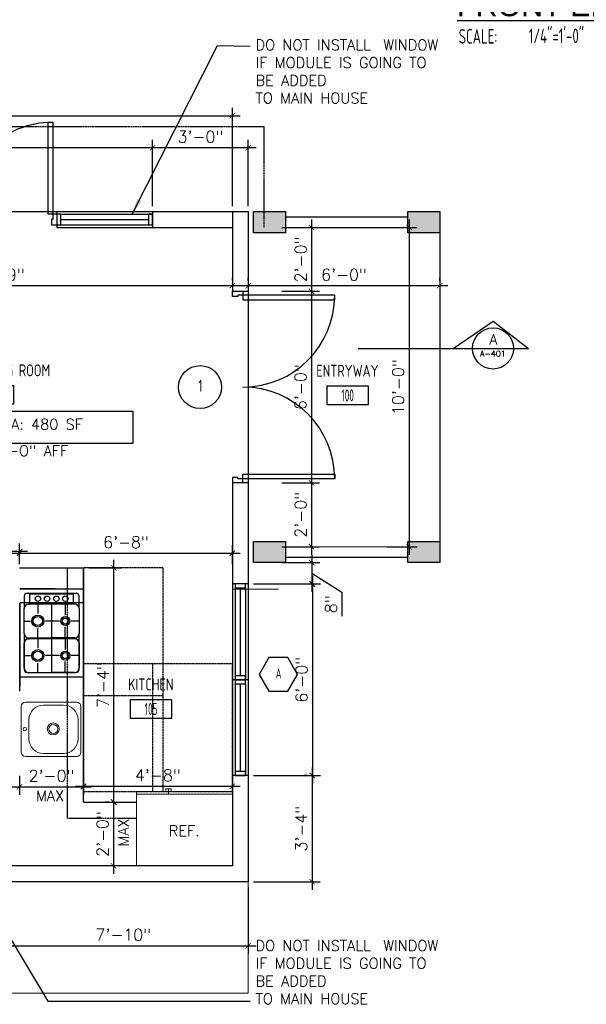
# Model space of a CAD drawing. Header units: inches. Extents: x -3803 to 34213, y -3756 to 4522.
# Tile 18 of 64: x 31557 to 31770, y 2316 to 2686. Entities that reach past the tile are written whole.
import ezdxf
from ezdxf.enums import TextEntityAlignment as Align

# ---------------------------------------------------------------- set-up
doc = ezdxf.new("R2010")
doc.units = ezdxf.units.IN
doc.header["$LTSCALE"] = 0.011
doc.header["$MEASUREMENT"] = 0
doc.header["$PDMODE"] = 1
doc.linetypes.add('DASHED', pattern=[0.75, 0.5, -0.25])
doc.linetypes.add('DASHED2', pattern=[0.375, 0.25, -0.125])
doc.layers.get('0').update_dxf_attribs({"linetype": 'CONTINUOUS'})
doc.layers.get('Defpoints').update_dxf_attribs({"linetype": 'CONTINUOUS'})
for name, color, linetype in [('a-door', 2, 'CONTINUOUS'), ('FHA', 8, 'DASHED2'), ('G-SYMB', 1, 'CONTINUOUS'), ('Hatch-ExisWalls', 123, 'CONTINUOUS'), ('roof', 8, 'DASHED'), ('TEXT', 2, 'CONTINUOUS'), ('Walls', 5, 'CONTINUOUS')]:
    doc.layers.add(name, color=color, linetype=linetype)
doc.layers.add('DIM', color=4, linetype='CONTINUOUS', lineweight=13)
doc.layers.add('I-FURN', color=2, linetype='CONTINUOUS', lineweight=9)
doc.styles.add('LAR', font='arial.ttf', dxfattribs={"height": 0.25})
doc.styles.add('MED', font='archstyl.shx', dxfattribs={"width": 0.8, "height": 0.125})
doc.styles.add('ROMANS', font='romans.shx')
doc.styles.add('SMA', font='archstyl.shx', dxfattribs={"width": 0.8, "height": 0.0625})
doc.dimstyles.new('ANGEL', dxfattribs={"dimtxt": 4.375, "dimasz": 2, "dimexe": 3, "dimexo": 2, "dimgap": 1.5, "dimtad": 1, "dimdec": 0, "dimzin": 3, "dimdsep": 46, "dimlunit": 4, "dimtxsty": 'ROMANS', "dimblk": 'ARCHTICK', "dimcen": 0, "dimdle": 3, "dimclrd": 4, "dimclre": 4, "dimclrt": 2, "dimadec": 0, "dimazin": 0, "dimtfac": 1, "dimtdec": 0, "dimtmove": 1, "dimatfit": 3, "dimfxl": 1, "dimfrac": 2, "dimtolj": 1, "dimtzin": 0, "dimarcsym": 0})
doc.dimstyles.new('Copy of STANDARD', dxfattribs={"dimtxt": 8, "dimasz": 3, "dimexe": 3, "dimexo": 3, "dimgap": 3, "dimtad": 1, "dimrnd": 1, "dimzin": 3, "dimdsep": 46, "dimlunit": 4, "dimtxsty": 'Standard', "dimblk": 'ARCHTICK', "dimcen": 3, "dimdle": 3, "dimadec": 0, "dimazin": 0, "dimtfac": 1, "dimtix": 1, "dimtofl": 0, "dimtmove": 1, "dimatfit": 3, "dimfxl": 3, "dimtolj": 1, "dimtzin": 0, "dimlwd": -1, "dimlwe": -1, "dimarcsym": 0})

# ---------------------------------------------------------------- blocks, each defined once
blk = doc.blocks.new('AINC-TITLE')
at = {"layer": 'G-SYMB', "color": 4, "linetype": 'Continuous', "style": 'MED', "width": 0.75}
blk.add_text('SCALE:', height=0.125, dxfattribs=at).set_placement((-0.8802, -0.3073))
at = {"layer": 'G-SYMB', "color": 1, "linetype": 'Continuous', "style": 'LAR'}
blk.add_attdef('%%UDRAWING-TITLE', (-0.8951, -0.0717), '', height=0.1875, dxfattribs=at)
at = {"layer": 'G-SYMB', "color": 4, "linetype": 'Continuous', "style": 'MED', "width": 0.75}
blk.add_attdef('SCALE', (-0.2765, -0.3036), '', height=0.125, dxfattribs=at)
blk = doc.blocks.new('Refrigerator-2 door - 36 in top')
for p, q in [((0, -26.999999), (36, -26.999999)), ((11, -27.999999), (11, -28.999999)), ((11, -28.999999), (13, -28.999999)), ((12, -26.999999), (12, -28.999999)), ((13, -28.999999), (13, -27.999999))]:
    blk.add_line(p, q)
blk.add_lwpolyline([(0, -27.999999), (0, 0), (36, 0), (36, -27.999999)], close=True)
blk = doc.blocks.new('AINC-ROOMID')
at = {"layer": 'G-SYMB'}
blk.add_lwpolyline([(-0.247, -0.352), (0.253, -0.352), (0.253, -0.161), (-0.247, -0.161)], close=True, dxfattribs=at)
at = {"layer": 'G-SYMB', "color": 4, "linetype": 'Continuous', "style": 'MED', "oblique": -180, "text_generation_flag": 6}
for tag, p in [('%%UROOM-ID', (0, 0.209)), ('%%USPAN', (0, 0))]:
    blk.add_attdef(tag, text='', height=0.125, rotation=180, dxfattribs=at).set_placement(p, align=Align.MIDDLE)
at = {"layer": 'G-SYMB', "color": 4, "linetype": 'Continuous', "style": 'MED', "text_generation_flag": 6, "width": 0.75}
blk.add_attdef('R-NUM', text='', height=0.125, rotation=180, dxfattribs=at).set_placement((0.003, -0.256), align=Align.MIDDLE)
blk = doc.blocks.new('AINC-DOORID')
at = {"layer": 'G-SYMB'}
blk.add_circle((0, 0), 0.1673, dxfattribs=at)
at = {"layer": 'G-SYMB', "color": 4, "linetype": 'Continuous', "style": 'SMA', "width": 0.75}
blk.add_attdef('DNUM', text='', height=0.0938, dxfattribs=at).set_placement((0.0025, 0.0102), align=Align.MIDDLE)
blk = doc.blocks.new('_ArchTick')
at = {"color": 0, "linetype": 'ByBlock', "const_width": 0.15}
blk.add_lwpolyline([(-0.5, -0.5), (0.5, 0.5)], dxfattribs=at)
blk = doc.blocks.new('*D389')
at = {"color": 4, "lineweight": -2, "ltscale": 10, "transparency": 16777216}
for p, q in [((-80, -206.18), (-80, -213.24)), ((-56, -206.18), (-56, -213.24)), ((-83, -210.24), (-53, -210.24))]:
    blk.add_line(p, q, dxfattribs=at)
at = {"layer": 'Defpoints', "color": 0, "ltscale": 10, "transparency": 16777216}
for p in [(-80, -204.18), (-56, -204.18), (-56, -210.24)]:
    blk.add_point(p, dxfattribs=at)
at = {"color": 4, "lineweight": -2, "ltscale": 10, "transparency": 16777216, "xscale": 2, "yscale": 2, "zscale": 2, "rotation": 180}
blk.add_blockref('_ArchTick', (-80, -210.24), dxfattribs=at)
at = {"color": 4, "lineweight": -2, "ltscale": 10, "transparency": 16777216, "xscale": 2, "yscale": 2, "zscale": 2}
blk.add_blockref('_ArchTick', (-56, -210.24), dxfattribs=at)
at = {"color": 2, "ltscale": 10, "transparency": 16777216, "insert": (-68, -206.14), "char_height": 4.375, "attachment_point": 5, "style": 'ROMANS'}
blk.add_mtext('\\A1;2\'-0"', dxfattribs=at)
blk = doc.blocks.new('*D390')
at = {"color": 4, "lineweight": -2, "ltscale": 10, "transparency": 16777216}
for p, q in [((-59, -210.07), (3, -210.07)), ((-56, -207.52), (-56, -213.07)), ((0, -207.52), (0, -213.07))]:
    blk.add_line(p, q, dxfattribs=at)
at = {"layer": 'Defpoints', "color": 0, "ltscale": 10, "transparency": 16777216}
for p in [(-56, -205.52), (0, -205.52), (0, -210.07)]:
    blk.add_point(p, dxfattribs=at)
at = {"color": 4, "lineweight": -2, "ltscale": 10, "transparency": 16777216, "xscale": 2, "yscale": 2, "zscale": 2, "rotation": 180}
blk.add_blockref('_ArchTick', (-56, -210.07), dxfattribs=at)
at = {"color": 4, "lineweight": -2, "ltscale": 10, "transparency": 16777216, "xscale": 2, "yscale": 2, "zscale": 2}
blk.add_blockref('_ArchTick', (0, -210.07), dxfattribs=at)
at = {"color": 2, "ltscale": 10, "transparency": 16777216, "insert": (-28, -205.97), "char_height": 4.375, "attachment_point": 5, "style": 'ROMANS'}
blk.add_mtext('\\A1;4\'-8"', dxfattribs=at)
blk = doc.blocks.new('*D391')
at = {"color": 4, "lineweight": -2, "ltscale": 10, "transparency": 16777216}
for p, q in [((-44.53, -219), (-44.53, -125)), ((-54, -128), (-41.53, -128)), ((-56, -216), (-41.53, -216))]:
    blk.add_line(p, q, dxfattribs=at)
at = {"layer": 'Defpoints', "color": 0, "ltscale": 10, "transparency": 16777216}
for p in [(-56, -128), (-44.53, -128), (-58, -216)]:
    blk.add_point(p, dxfattribs=at)
at = {"color": 4, "lineweight": -2, "ltscale": 10, "transparency": 16777216, "xscale": 2, "yscale": 2, "zscale": 2}
for p, rotation in [((-44.53, -128), 90), ((-44.53, -216), 270)]:
    blk.add_blockref('_ArchTick', p, dxfattribs=dict(at, rotation=rotation))
at = {"color": 2, "ltscale": 10, "transparency": 16777216, "insert": (-48.63, -172), "char_height": 4.375, "attachment_point": 5, "rotation": 90, "style": 'ROMANS'}
blk.add_mtext('\\A1;7\'-4"', dxfattribs=at)
blk = doc.blocks.new('*D392')
at = {"color": 4, "lineweight": -2, "ltscale": 10, "transparency": 16777216}
for p, q in [((-44.7, -213), (-44.7, -243)), ((-46.53, -216), (-47.7, -216)), ((-46.53, -240), (-47.7, -240))]:
    blk.add_line(p, q, dxfattribs=at)
at = {"layer": 'Defpoints', "color": 0, "ltscale": 10, "transparency": 16777216}
for p in [(-44.53, -216), (-44.7, -240), (-44.53, -240)]:
    blk.add_point(p, dxfattribs=at)
at = {"color": 4, "lineweight": -2, "ltscale": 10, "transparency": 16777216, "xscale": 2, "yscale": 2, "zscale": 2}
for p, rotation in [((-44.7, -216), 90), ((-44.7, -240), 270)]:
    blk.add_blockref('_ArchTick', p, dxfattribs=dict(at, rotation=rotation))
at = {"color": 2, "ltscale": 10, "transparency": 16777216, "insert": (-48.81, -228), "char_height": 4.375, "attachment_point": 5, "rotation": 90, "style": 'ROMANS'}
blk.add_mtext('\\A1;2\'-0"', dxfattribs=at)
blk = doc.blocks.new('*D399')
at = {"color": 4, "lineweight": -2, "ltscale": 10, "transparency": 16777216}
for p, q in [((3, -21.88), (-180, -21.88)), ((-177, -19.88), (-177, -18.88)), ((0, -19.88), (0, -18.88))]:
    blk.add_line(p, q, dxfattribs=at)
at = {"layer": 'Defpoints', "color": 0, "ltscale": 10, "transparency": 16777216}
for p in [(-177, -21.88), (-177, -21.88), (0, -21.88)]:
    blk.add_point(p, dxfattribs=at)
at = {"color": 4, "lineweight": -2, "ltscale": 10, "transparency": 16777216, "xscale": 2, "yscale": 2, "zscale": 2, "rotation": 180}
blk.add_blockref('_ArchTick', (-177, -21.88), dxfattribs=at)
at = {"color": 4, "lineweight": -2, "ltscale": 10, "transparency": 16777216, "xscale": 2, "yscale": 2, "zscale": 2}
blk.add_blockref('_ArchTick', (0, -21.88), dxfattribs=at)
at = {"color": 2, "ltscale": 10, "transparency": 16777216, "insert": (-88.5, -17.78), "char_height": 4.375, "attachment_point": 5, "style": 'ROMANS'}
blk.add_mtext('\\A1;14\'-9"', dxfattribs=at)
blk = doc.blocks.new('*D403')
at = {"layer": 'Defpoints', "color": 0, "ltscale": 10, "transparency": 16777216}
for p in [(0, -122.43), (-80, -128.54), (0, -128.54)]:
    blk.add_point(p, dxfattribs=at)
at = {"layer": 'DIM', "color": 4, "lineweight": -2, "ltscale": 10, "transparency": 16777216}
for p, q in [((-80, -126.54), (-80, -119.43)), ((0, -126.54), (0, -119.43)), ((-83, -122.43), (3, -122.43))]:
    blk.add_line(p, q, dxfattribs=at)
at = {"layer": 'DIM', "color": 4, "lineweight": -2, "ltscale": 10, "transparency": 16777216, "xscale": 2, "yscale": 2, "zscale": 2, "rotation": 180}
blk.add_blockref('_ArchTick', (-80, -122.43), dxfattribs=at)
at = {"layer": 'DIM', "color": 4, "lineweight": -2, "ltscale": 10, "transparency": 16777216, "xscale": 2, "yscale": 2, "zscale": 2}
blk.add_blockref('_ArchTick', (0, -122.43), dxfattribs=at)
at = {"layer": 'DIM', "color": 2, "ltscale": 10, "transparency": 16777216, "insert": (-40, -118.32), "char_height": 4.375, "attachment_point": 5, "style": 'ROMANS'}
blk.add_mtext('\\A1;6\'-8"', dxfattribs=at)
blk = doc.blocks.new('*D474')
at = {"layer": 'Defpoints', "color": 0, "ltscale": 10, "transparency": 16777216}
for p in [(-151.93, -121.81), (-151.93, -128), (-80, -128.54)]:
    blk.add_point(p, dxfattribs=at)
at = {"layer": 'DIM', "color": 4, "lineweight": -2, "ltscale": 10, "transparency": 16777216}
for p, q in [((-77, -121.81), (-154.93, -121.81)), ((-151.93, -126), (-151.93, -118.81)), ((-80, -126.54), (-80, -118.81))]:
    blk.add_line(p, q, dxfattribs=at)
at = {"layer": 'DIM', "color": 4, "lineweight": -2, "ltscale": 10, "transparency": 16777216, "xscale": 2, "yscale": 2, "zscale": 2, "rotation": 180}
blk.add_blockref('_ArchTick', (-151.93, -121.81), dxfattribs=at)
at = {"layer": 'DIM', "color": 4, "lineweight": -2, "ltscale": 10, "transparency": 16777216, "xscale": 2, "yscale": 2, "zscale": 2}
blk.add_blockref('_ArchTick', (-80, -121.81), dxfattribs=at)
at = {"layer": 'DIM', "color": 2, "ltscale": 10, "transparency": 16777216, "insert": (-115.97, -117.7), "char_height": 4.375, "attachment_point": 5, "style": 'ROMANS'}
blk.add_mtext('\\A1;6\'-0"', dxfattribs=at)
blk = doc.blocks.new('*U7')
for points in [[(0, 0), (1.5, 0), (1.5, 2), (2, 2), (2, 4), (0, 4)], [(72, 0), (70.5, 0), (70.5, 2), (70, 2), (70, 4), (72, 4)]]:
    blk.add_lwpolyline(points)
for points in [[(3.25, 0), (3.25, -34.5), (1.5, -34.5), (1.5, 0)], [(68.75, 0), (68.75, -34.5), (70.5, -34.5), (70.5, 0)]]:
    blk.add_lwpolyline(points, close=True)
for centre, start, end in [((1.5, 0), 270, 0), ((70.5, 0), 180, 270)]:
    blk.add_arc(centre, 34.5, start, end)
blk = doc.blocks.new('*D417')
at = {"layer": 'Defpoints', "color": 0, "transparency": 16777216}
for p in [(0, 42), (0, 6), (-288, 0)]:
    blk.add_point(p, dxfattribs=at)
at = {"layer": 'DIM', "color": 4, "lineweight": -2, "transparency": 16777216}
for p, q in [((-288, 2), (-288, 45)), ((0, 8), (0, 45)), ((-291, 42), (3, 42))]:
    blk.add_line(p, q, dxfattribs=at)
at = {"layer": 'DIM', "color": 4, "lineweight": -2, "transparency": 16777216, "xscale": 2, "yscale": 2, "zscale": 2, "rotation": 180}
blk.add_blockref('_ArchTick', (-288, 42), dxfattribs=at)
at = {"layer": 'DIM', "color": 4, "lineweight": -2, "transparency": 16777216, "xscale": 2, "yscale": 2, "zscale": 2}
blk.add_blockref('_ArchTick', (0, 42), dxfattribs=at)
at = {"layer": 'DIM', "color": 2, "transparency": 16777216, "insert": (-144, 46.1), "char_height": 4.375, "attachment_point": 5, "style": 'ROMANS'}
blk.add_mtext('\\A1;24\'-0"', dxfattribs=at)
blk = doc.blocks.new('*D419')
at = {"layer": 'Defpoints', "color": 0, "transparency": 16777216}
for p in [(56.23, 0), (56.23, -120), (66.47, -120)]:
    blk.add_point(p, dxfattribs=at)
at = {"layer": 'Walls', "color": 4, "lineweight": -2, "transparency": 16777216}
for p, q in [((66.47, 3), (66.47, -123)), ((58.23, 0), (69.47, 0)), ((58.23, -120), (69.47, -120))]:
    blk.add_line(p, q, dxfattribs=at)
at = {"layer": 'Walls', "color": 4, "lineweight": -2, "transparency": 16777216, "xscale": 2, "yscale": 2, "zscale": 2}
for p, rotation in [((66.47, 0), 90), ((66.47, -120), 270)]:
    blk.add_blockref('_ArchTick', p, dxfattribs=dict(at, rotation=rotation))
at = {"layer": 'Walls', "color": 2, "transparency": 16777216, "insert": (62.37, -60), "char_height": 4.375, "attachment_point": 5, "rotation": 90, "style": 'ROMANS'}
blk.add_mtext('\\A1;10\'-0"', dxfattribs=at)
blk = doc.blocks.new('AINC-WINID')
at = {"layer": 'G-SYMB', "linetype": 'Continuous'}
blk.add_lwpolyline([(0.2577, 20.2671), (0.1675, 20.4234), (-0.0129, 20.4234), (-0.1031, 20.2671), (-0.0129, 20.1109), (0.1675, 20.1109)], close=True, dxfattribs=at)
at = {"layer": 'G-SYMB', "color": 4, "linetype": 'Continuous', "style": 'SMA', "width": 0.75}
blk.add_attdef('WNUM', text='', height=0.0938, dxfattribs=at).set_placement((0.0793, 20.2753), align=Align.MIDDLE)
blk = doc.blocks.new('*D439')
at = {"layer": 'Defpoints', "color": 0, "ltscale": 10, "transparency": 16777216}
for p in [(16.66, 0), (16.66, -24), (29.79, -24)]:
    blk.add_point(p, dxfattribs=at)
at = {"layer": 'DIM', "color": 4, "lineweight": -2, "ltscale": 10, "transparency": 16777216}
for p, q in [((29.79, 3), (29.79, -27)), ((18.66, 0), (32.79, 0)), ((18.66, -24), (32.79, -24))]:
    blk.add_line(p, q, dxfattribs=at)
at = {"layer": 'DIM', "color": 4, "lineweight": -2, "ltscale": 10, "transparency": 16777216, "xscale": 2, "yscale": 2, "zscale": 2}
for p, rotation in [((29.79, 0), 90), ((29.79, -24), 270)]:
    blk.add_blockref('_ArchTick', p, dxfattribs=dict(at, rotation=rotation))
at = {"layer": 'DIM', "color": 2, "ltscale": 10, "transparency": 16777216, "insert": (25.68, -12), "char_height": 4.375, "attachment_point": 5, "rotation": 90, "style": 'ROMANS'}
blk.add_mtext('\\A1;2\'-0"', dxfattribs=at)
blk = doc.blocks.new('*D440')
at = {"layer": 'Defpoints', "color": 0, "ltscale": 10, "transparency": 16777216}
for p in [(16.66, -24), (16.66, -96), (29.77, -96)]:
    blk.add_point(p, dxfattribs=at)
at = {"layer": 'DIM', "color": 4, "lineweight": -2, "ltscale": 10, "transparency": 16777216}
for p, q in [((29.77, -21), (29.77, -99)), ((18.66, -24), (32.77, -24)), ((18.66, -96), (32.77, -96))]:
    blk.add_line(p, q, dxfattribs=at)
at = {"layer": 'DIM', "color": 4, "lineweight": -2, "ltscale": 10, "transparency": 16777216, "xscale": 2, "yscale": 2, "zscale": 2}
for p, rotation in [((29.77, -24), 90), ((29.77, -96), 270)]:
    blk.add_blockref('_ArchTick', p, dxfattribs=dict(at, rotation=rotation))
at = {"layer": 'DIM', "color": 2, "ltscale": 10, "transparency": 16777216, "insert": (25.66, -60), "char_height": 4.375, "attachment_point": 5, "rotation": 90, "style": 'ROMANS'}
blk.add_mtext('\\A1;6\'-0"', dxfattribs=at)
blk = doc.blocks.new('*D441')
at = {"layer": 'Defpoints', "color": 0, "ltscale": 10, "transparency": 16777216}
for p in [(16.66, -96), (16.66, -120), (29.79, -120)]:
    blk.add_point(p, dxfattribs=at)
at = {"layer": 'DIM', "color": 4, "lineweight": -2, "ltscale": 10, "transparency": 16777216}
for p, q in [((18.66, -96), (32.79, -96)), ((29.79, -93), (29.79, -123)), ((18.66, -120), (32.79, -120))]:
    blk.add_line(p, q, dxfattribs=at)
at = {"layer": 'DIM', "color": 4, "lineweight": -2, "ltscale": 10, "transparency": 16777216, "xscale": 2, "yscale": 2, "zscale": 2}
for p, rotation in [((29.79, -96), 90), ((29.79, -120), 270)]:
    blk.add_blockref('_ArchTick', p, dxfattribs=dict(at, rotation=rotation))
at = {"layer": 'DIM', "color": 2, "ltscale": 10, "transparency": 16777216, "insert": (25.68, -108), "char_height": 4.375, "attachment_point": 5, "rotation": 90, "style": 'ROMANS'}
blk.add_mtext('\\A1;2\'-0"', dxfattribs=at)
blk = doc.blocks.new('*D442')
at = {"layer": 'Defpoints', "color": 0, "ltscale": 10, "transparency": 16777216}
for p in [(16.66, -126), (6, -134), (29.9, -134)]:
    blk.add_point(p, dxfattribs=at)
at = {"layer": 'DIM', "color": 4, "lineweight": -2, "ltscale": 10, "transparency": 16777216}
for p, q in [((29.9, -123), (29.9, -137)), ((18.66, -126), (32.9, -126)), ((29.9, -130), (41.22, -137.12)), ((8, -134), (32.9, -134)), ((41.22, -137.12), (41.22, -146.17))]:
    blk.add_line(p, q, dxfattribs=at)
at = {"layer": 'DIM', "color": 4, "lineweight": -2, "ltscale": 10, "transparency": 16777216, "xscale": 2, "yscale": 2, "zscale": 2}
for p, rotation in [((29.9, -126), 90), ((29.9, -134), 270)]:
    blk.add_blockref('_ArchTick', p, dxfattribs=dict(at, rotation=rotation))
at = {"layer": 'DIM', "color": 2, "ltscale": 10, "transparency": 16777216, "insert": (37.12, -141.64), "char_height": 4.375, "attachment_point": 5, "rotation": 90, "style": 'ROMANS'}
blk.add_mtext('\\A1;8"', dxfattribs=at)
blk = doc.blocks.new('*D443')
at = {"layer": 'Defpoints', "color": 0, "ltscale": 10, "transparency": 16777216}
for p in [(29.9, -134), (6, -206), (30.13, -206)]:
    blk.add_point(p, dxfattribs=at)
at = {"layer": 'DIM', "color": 4, "lineweight": -2, "ltscale": 10, "transparency": 16777216}
for p, q in [((30.13, -131), (30.13, -209)), ((31.9, -134), (33.13, -134)), ((8, -206), (33.13, -206))]:
    blk.add_line(p, q, dxfattribs=at)
at = {"layer": 'DIM', "color": 4, "lineweight": -2, "ltscale": 10, "transparency": 16777216, "xscale": 2, "yscale": 2, "zscale": 2}
for p, rotation in [((30.13, -134), 90), ((30.13, -206), 270)]:
    blk.add_blockref('_ArchTick', p, dxfattribs=dict(at, rotation=rotation))
at = {"layer": 'DIM', "color": 2, "ltscale": 10, "transparency": 16777216, "insert": (26.02, -170), "char_height": 4.375, "attachment_point": 5, "rotation": 90, "style": 'ROMANS'}
blk.add_mtext('\\A1;6\'-0"', dxfattribs=at)
blk = doc.blocks.new('*D444')
at = {"layer": 'Defpoints', "color": 0, "ltscale": 10, "transparency": 16777216}
for p in [(30.13, -206), (6, -246), (30, -246)]:
    blk.add_point(p, dxfattribs=at)
at = {"layer": 'DIM', "color": 4, "lineweight": -2, "ltscale": 10, "transparency": 16777216}
for p, q in [((30, -203), (30, -249)), ((28.13, -206), (27, -206)), ((8, -246), (33, -246))]:
    blk.add_line(p, q, dxfattribs=at)
at = {"layer": 'DIM', "color": 4, "lineweight": -2, "ltscale": 10, "transparency": 16777216, "xscale": 2, "yscale": 2, "zscale": 2}
for p, rotation in [((30, -206), 90), ((30, -246), 270)]:
    blk.add_blockref('_ArchTick', p, dxfattribs=dict(at, rotation=rotation))
at = {"layer": 'DIM', "color": 2, "ltscale": 10, "transparency": 16777216, "insert": (25.9, -226), "char_height": 4.375, "attachment_point": 5, "rotation": 90, "style": 'ROMANS'}
blk.add_mtext('\\A1;3\'-4"', dxfattribs=at)
blk = doc.blocks.new('*D448')
at = {"layer": 'Defpoints', "color": 0, "ltscale": 10, "transparency": 16777216}
for p in [(-30, 30), (-174, 22.23), (-30, 6)]:
    blk.add_point(p, dxfattribs=at)
at = {"layer": 'DIM', "color": 4, "lineweight": -2, "ltscale": 10, "transparency": 16777216}
for p, q in [((-177, 30), (-27, 30)), ((-174, 24.23), (-174, 33)), ((-30, 8), (-30, 33))]:
    blk.add_line(p, q, dxfattribs=at)
at = {"layer": 'DIM', "color": 4, "lineweight": -2, "ltscale": 10, "transparency": 16777216, "xscale": 2, "yscale": 2, "zscale": 2, "rotation": 180}
blk.add_blockref('_ArchTick', (-174, 30), dxfattribs=at)
at = {"layer": 'DIM', "color": 4, "lineweight": -2, "ltscale": 10, "transparency": 16777216, "xscale": 2, "yscale": 2, "zscale": 2}
blk.add_blockref('_ArchTick', (-30, 30), dxfattribs=at)
at = {"layer": 'DIM', "color": 2, "ltscale": 10, "transparency": 16777216, "insert": (-102, 34.1), "char_height": 4.375, "attachment_point": 5, "style": 'ROMANS'}
blk.add_mtext('\\A1;12\'-0"', dxfattribs=at)
blk = doc.blocks.new('*D449')
at = {"layer": 'Defpoints', "color": 0, "ltscale": 10, "transparency": 16777216}
for p in [(6, 30), (-30, 22.29), (6, 6)]:
    blk.add_point(p, dxfattribs=at)
at = {"layer": 'DIM', "color": 4, "lineweight": -2, "ltscale": 10, "transparency": 16777216}
for p, q in [((-33, 30), (9, 30)), ((-30, 24.29), (-30, 33)), ((6, 8), (6, 33))]:
    blk.add_line(p, q, dxfattribs=at)
at = {"layer": 'DIM', "color": 4, "lineweight": -2, "ltscale": 10, "transparency": 16777216, "xscale": 2, "yscale": 2, "zscale": 2, "rotation": 180}
blk.add_blockref('_ArchTick', (-30, 30), dxfattribs=at)
at = {"layer": 'DIM', "color": 4, "lineweight": -2, "ltscale": 10, "transparency": 16777216, "xscale": 2, "yscale": 2, "zscale": 2}
blk.add_blockref('_ArchTick', (6, 30), dxfattribs=at)
at = {"layer": 'DIM', "color": 2, "ltscale": 10, "transparency": 16777216, "insert": (-12, 34.1), "char_height": 4.375, "attachment_point": 5, "style": 'ROMANS'}
blk.add_mtext('\\A1;3\'-0"', dxfattribs=at)
blk = doc.blocks.new('*D457')
at = {"layer": 'Defpoints', "color": 0, "ltscale": 10, "transparency": 16777216}
for p in [(-88, -246), (6, -246), (6, -270)]:
    blk.add_point(p, dxfattribs=at)
at = {"layer": 'DIM', "color": 4, "lineweight": -2, "ltscale": 10, "transparency": 16777216}
for p, q in [((-88, -248), (-88, -273)), ((6, -248), (6, -273)), ((-91, -270), (9, -270))]:
    blk.add_line(p, q, dxfattribs=at)
at = {"layer": 'DIM', "color": 4, "lineweight": -2, "ltscale": 10, "transparency": 16777216, "xscale": 2, "yscale": 2, "zscale": 2, "rotation": 180}
blk.add_blockref('_ArchTick', (-88, -270), dxfattribs=at)
at = {"layer": 'DIM', "color": 4, "lineweight": -2, "ltscale": 10, "transparency": 16777216, "xscale": 2, "yscale": 2, "zscale": 2}
blk.add_blockref('_ArchTick', (6, -270), dxfattribs=at)
at = {"layer": 'DIM', "color": 2, "ltscale": 10, "transparency": 16777216, "insert": (-41, -265.9), "char_height": 4.375, "attachment_point": 5, "style": 'ROMANS'}
blk.add_mtext('\\A1;7\'-10"', dxfattribs=at)
blk = doc.blocks.new('*D472')
at = {"color": 4, "lineweight": -2, "ltscale": 10, "transparency": 16777216}
for p, q in [((81, -21.88), (3, -21.88)), ((6, -19.88), (6, -18.88)), ((78, -19.88), (78, -18.88))]:
    blk.add_line(p, q, dxfattribs=at)
at = {"layer": 'Defpoints', "color": 0, "ltscale": 10, "transparency": 16777216}
for p in [(6, -21.88), (6, -21.88), (78, -21.88)]:
    blk.add_point(p, dxfattribs=at)
at = {"color": 4, "lineweight": -2, "ltscale": 10, "transparency": 16777216, "xscale": 2, "yscale": 2, "zscale": 2, "rotation": 180}
blk.add_blockref('_ArchTick', (6, -21.88), dxfattribs=at)
at = {"color": 4, "lineweight": -2, "ltscale": 10, "transparency": 16777216, "xscale": 2, "yscale": 2, "zscale": 2}
blk.add_blockref('_ArchTick', (78, -21.88), dxfattribs=at)
at = {"color": 2, "ltscale": 10, "transparency": 16777216, "insert": (42, -17.78), "char_height": 4.375, "attachment_point": 5, "style": 'ROMANS'}
blk.add_mtext('\\A1;6\'-0"', dxfattribs=at)
blk = doc.blocks.new('STAIS 1ST FLOOR')
at = {"ltscale": 10}
for p, q in [((-19.55, -99.69), (2.92, -94.88)), ((-22.68, -100.91), (-22.68, -97.23)), ((-22.68, -97.23), (-19.55, -103.6)), ((-19.55, -103.6), (-19.55, -99.69)), ((-45.15, -105.72), (-22.68, -100.91))]:
    blk.add_line(p, q, dxfattribs=at)
at = {"color": 2, "ltscale": 10}
for p, q in [((-39.3, -214), (-39.3, -104.47)), ((-37.3, -214), (-37.3, -104.04)), ((-42, -203), (-42, -287.85)), ((-37.3, -214), (-39.3, -214)), ((294, -287.85), (294, -246)), ((-42, -287.85), (294, -287.85))]:
    blk.add_line(p, q, dxfattribs=at)
at = {"layer": 'a-door', "color": 3}
for p, q in [((-42, -203), (-42, -105.04)), ((0, -104), (-36, -104)), ((-39.3, -115), (-42, -115)), ((0, -115), (-37.3, -115)), ((-39.3, -126), (-42, -126)), ((0, -126), (-37.3, -126)), ((-39.3, -137), (-42, -137)), ((0, -137), (-37.3, -137)), ((-39.3, -148), (-42, -148)), ((0, -148), (-37.3, -148)), ((-39.3, -159), (-42, -159)), ((0, -159), (-37.3, -159)), ((-39.3, -170), (-42, -170)), ((0, -170), (-37.3, -170)), ((-39.3, -181), (-42, -181)), ((0, -181), (-37.3, -181)), ((-39.3, -192), (-42, -192)), ((0, -192), (-37.3, -192)), ((-39.3, -203), (-42, -203)), ((0, -203), (-37.3, -203))]:
    blk.add_line(p, q, dxfattribs=at)
at = {"layer": 'a-door'}
for q in [(-22.63, -109.31), (-18, -214), (-12.69, -108.63)]:
    blk.add_line((-18, -104), q, dxfattribs=at)
blk.add_circle((-18, -203), 1.28, dxfattribs=at)
at = {"layer": 'roof', "ltscale": 53}
for p, q in [((-42, 38), (300, 38)), ((-42, -105.04), (-42, 38)), ((300, 0), (300, 38)), ((0, -5), (-42, -5)), ((0, -16), (-42, -16)), ((0, -27), (-42, -27)), ((0, -38), (-42, -38)), ((0, -49), (-42, -49)), ((0, -60), (-42, -60)), ((0, -71), (-42, -71)), ((0, -82), (-42, -82)), ((0, -93), (-42, -93))]:
    blk.add_line(p, q, dxfattribs=at)
at = {"layer": 'Walls'}
for p, q in [((-36, -16), (-36, 38)), ((0, -252), (0, 0))]:
    blk.add_line(p, q, dxfattribs=at)
blk.add_lwpolyline([(-36, -16), (-42, -16), (-42, 38), (-36, 38)], close=True, dxfattribs=at)
at = {"xscale": 40.22379667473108, "yscale": 40.22379667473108, "zscale": 40.22379667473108}
blk.add_blockref('AINC-WINID', (-16.37, -990.94), dxfattribs=at).add_auto_attribs({'WNUM': 'A'})
at = {"layer": 'TEXT', "color": 2, "char_height": 4.0007, "width": 137.2543, "attachment_point": 1}
for s, insert in [('{\\Fromans|c0;STAIR }', (-25.2, -139)), ('{\\Fromans|c0;UP}', (-17.06, -207.31))]:
    blk.add_mtext(s, dxfattribs=dict(at, insert=insert))
blk = doc.blocks.new('typical interior floor plan')
at = {"layer": 'Hatch-ExisWalls'}
h = blk.add_hatch(color=0, dxfattribs=at)
h.dxf.hatch_style = 1
h.paths.add_polyline_path([(8, 6), (20, 6), (20, -2), (8, -2)])
h.paths.add_polyline_path([(66, 6), (78, 6), (78, -2), (66, -2)])
h.paths.add_polyline_path([(8, -118), (20, -118), (20, -126), (8, -126)])
h.paths.add_polyline_path([(66, -118), (78, -118), (78, -126), (66, -126)])
at = {"color": 1}
for p, q in [((-138, 6), (-66, 6)), ((78, -2), (78, -118)), ((6, -24), (6, -60)), ((6, -60), (6, -96))]:
    blk.add_line(p, q, dxfattribs=at)
at = {"color": 1, "ltscale": 10}
for p, q in [((83.03, -45.48), (98.08, -35.27)), ((98.08, -35.27), (111.39, -45.48)), ((47.27, -45.48), (111.39, -45.48)), ((90.33, -45.48), (105.78, -45.48))]:
    blk.add_line(p, q, dxfattribs=at)
at = {"color": 8}
for p, q in [((-80, -128), (-56, -128)), ((-56, -216), (-56, -128)), ((-66.69, -135.85), (-79.98, -135.85)), ((-79.98, -135.85), (-56, -135.85)), ((-78.32, -138.6), (-78.32, -143.29)), ((-77.22, -137.5), (-58.76, -137.5)), ((-76.26, -137.78), (-59.72, -137.78)), ((-76.26, -137.78), (-76.26, -141.36)), ((-59.72, -141.36), (-59.72, -137.78)), ((-57.65, -143.29), (-57.65, -138.6)), ((-56, -140.33), (-56, -173.4)), ((-79.98, -140.99), (-55.98, -140.99)), ((-79.98, -141.19), (-79.98, -172.5)), ((-79.98, -174.26), (-79.98, -141.19)), ((-78.32, -152.61), (-78.32, -143.29)), ((-76.67, -141.64), (-76.26, -141.64)), ((-59.72, -141.36), (-76.26, -141.36)), ((-59.72, -141.64), (-76.26, -141.64)), ((-73.16, -141.64), (-73.16, -145.14)), ((-67.99, -141.64), (-67.99, -154.27)), ((-62.82, -141.64), (-62.82, -145.72)), ((-59.31, -141.64), (-59.72, -141.64)), ((-57.65, -143.29), (-57.65, -152.61)), ((-78.32, -147.95), (-75.97, -147.95)), ((-65.06, -147.95), (-70.34, -147.95)), ((-57.65, -147.95), (-60.59, -147.95)), ((-73.16, -154.27), (-73.16, -150.76)), ((-62.82, -154.27), (-62.82, -150.19)), ((-78.32, -152.61), (-78.32, -166.16)), ((-76.67, -154.27), (-67.99, -154.27)), ((-76.67, -154.63), (-76.26, -154.63)), ((-59.72, -154.63), (-76.26, -154.63)), ((-73.16, -154.63), (-73.16, -158.14)), ((-59.31, -154.27), (-67.99, -154.27)), ((-67.99, -154.63), (-67.99, -167.27)), ((-62.82, -154.63), (-62.82, -158.71)), ((-59.31, -154.63), (-59.72, -154.63)), ((-57.65, -166.16), (-57.65, -152.61)), ((-78.32, -165.61), (-78.32, -156.29)), ((-57.65, -156.29), (-57.65, -165.61)), ((-78.32, -160.95), (-75.97, -160.95)), ((-65.06, -160.95), (-70.34, -160.95)), ((-57.65, -160.95), (-60.59, -160.95)), ((-73.16, -167.27), (-73.16, -163.76)), ((-62.82, -167.27), (-62.82, -163.19)), ((-79.98, -168.92), (-56, -168.92)), ((-77.22, -167.27), (-58.76, -167.27)), ((-76.67, -167.27), (-67.99, -167.27)), ((-59.31, -167.27), (-67.99, -167.27)), ((-56, -216), (-36, -216))]:
    blk.add_line(p, q, dxfattribs=at)
at = {"color": 1, "ltscale": 10}
blk.add_circle((98.05, -45.48), 7.73, dxfattribs=at)
at = {"color": 8}
for centre, radius in [((-73.16, -139.57), 1.02), ((-69.68, -139.57), 1.02), ((-66.21, -139.57), 1.02), ((-62.82, -139.57), 1.02), ((-73.16, -147.95), 2.26), ((-73.16, -147.95), 1.71), ((-62.82, -147.95), 1.68), ((-62.82, -147.95), 1.13), ((-73.16, -160.95), 2.26), ((-73.16, -160.95), 1.71), ((-62.82, -160.95), 1.68), ((-62.82, -160.95), 1.13)]:
    blk.add_circle(centre, radius, dxfattribs=at)
for centre, radius, start, end in [((-77.22, -138.6), 1.1, 90, 180), ((-58.76, -138.6), 1.1, 0, 90), ((-76.67, -143.29), 1.65, 90, 180), ((-59.31, -143.29), 1.65, 0, 90), ((-76.67, -152.61), 1.65, 180, 270), ((-76.67, -156.29), 1.65, 90, 180), ((-59.31, -152.61), 1.65, 270, 0), ((-59.31, -156.29), 1.65, 0, 90), ((-76.67, -165.61), 1.65, 180, 270), ((-77.22, -166.16), 1.1, 180, 270), ((-59.31, -165.61), 1.65, 270, 0), ((-58.76, -166.16), 1.1, 270, 0)]:
    blk.add_arc(centre, radius, start, end, dxfattribs=at)
at = {"layer": 'a-door'}
for p, q in [((-66, 6), (-30, 6)), ((-64.5, 5), (-30, 5)), ((-66, 0), (-30, 0)), ((-64.5, 3), (-31.5, 3)), ((-64.5, 1), (-30, 1)), ((0, -134), (0, -170)), ((1, -135.5), (1, -170)), ((3, -135.5), (3, -168.5)), ((5, -135.5), (5, -170)), ((6, -134), (6, -170)), ((0, -170), (0, -206)), ((6, -170), (6, -206)), ((1, -171.5), (1, -206)), ((3, -171.5), (3, -204.5)), ((5, -171.5), (5, -206))]:
    blk.add_line(p, q, dxfattribs=at)
for points in [[(-66, 1), (-64.5, 1), (-64.5, 5), (-66, 5)], [(-31.5, 1), (-30, 1), (-30, 5), (-31.5, 5)], [(1, -134), (1, -135.5), (5, -135.5), (5, -134)], [(1, -168.5), (1, -170), (5, -170), (5, -168.5)], [(1, -170), (1, -171.5), (5, -171.5), (5, -170)], [(1, -204.5), (1, -206), (5, -206), (5, -204.5)]]:
    blk.add_lwpolyline(points, close=True, dxfattribs=at)
at = {"layer": 'DIM', "ltscale": 10}
for p, q in [((20, -120), (66, -120)), ((0, -136), (17.35, -136))]:
    blk.add_line(p, q, dxfattribs=at)
at = {"layer": 'FHA', "ltscale": 25}
for points in [[(-26, -176), (-26, -128), (-56, -128), (-56, -176)], [(-26, -212), (-26, -164), (-56, -164), (-56, -212)], [(0, -212), (0, -164), (-30, -164), (-30, -212)]]:
    blk.add_lwpolyline(points, close=True, dxfattribs=at)
at = {"layer": 'I-FURN', "color": 8}
for p, q in [((-79.44, -180.12), (-79.44, -197.21)), ((-77.79, -178.46), (-58.59, -178.46)), ((-70.99, -179.56), (-63.55, -179.56)), ((-56.94, -180.12), (-56.94, -197.2)), ((-76.51, -192.24), (-76.51, -185.08)), ((-58.04, -185.08), (-58.04, -192.24)), ((-77.79, -198.86), (-58.59, -198.86)), ((-63.55, -197.75), (-70.99, -197.75))]:
    blk.add_line(p, q, dxfattribs=at)
for centre, radius in [((-78.04, -188.58), 0.654), ((-67.37, -188.52), 2.26), ((-67.37, -188.52), 1.68)]:
    blk.add_circle(centre, radius, dxfattribs=at)
for centre, radius, start, end in [((-77.79, -180.12), 1.65, 90, 180), ((-70.99, -185.08), 5.51, 90, 180), ((-63.55, -185.08), 5.51, 0, 90), ((-58.59, -180.12), 1.65, 0, 90), ((-70.99, -192.24), 5.51, 180, 270), ((-63.55, -192.24), 5.51, 270, 0), ((-77.79, -197.2), 1.65, 180, 270), ((-58.59, -197.2), 1.65, 270, 0)]:
    blk.add_arc(centre, radius, start, end, dxfattribs=at)
at = {"layer": 'roof', "ltscale": 53}
for q in [(-62, -128), (-36, -222)]:
    blk.add_line((-62, -222), q, dxfattribs=at)
at = {"layer": 'TEXT', "color": 2}
blk.add_lwpolyline([(-140.29, -69.06), (-37.42, -69.06), (-37.42, -81.27), (-140.29, -81.27)], close=True, dxfattribs=at)
at = {"layer": 'Walls'}
for p, q in [((-66, 6), (-66, 0)), ((-66, 6), (-66, 0)), ((-30, 6), (6, 6)), ((-30, 6), (-30, 0)), ((0, 6), (0, -24)), ((6, 6), (6, -30)), ((20, 4), (66, 4)), ((78, 6), (78, 0)), ((-30, 0), (0, 0)), ((20, 0), (66, 0)), ((0, -24), (6, -24)), ((6, -96), (0, -96)), ((0, -96), (0, -134)), ((6, -96), (6, -134)), ((78, -118), (78, -124)), ((20, -124), (66, -124)), ((6, -134), (0, -134)), ((6, -170), (0, -170)), ((6, -170), (0, -170)), ((6, -206), (0, -206)), ((0, -206), (0, -240)), ((6, -206), (6, -246)), ((0, -240), (-288, -240)), ((6, -246), (-294, -246))]:
    blk.add_line(p, q, dxfattribs=at)
for points in [[(8, 6), (20, 6), (20, -2), (8, -2)], [(66, 6), (78, 6), (78, -2), (66, -2)], [(8, -118), (20, -118), (20, -126), (8, -126)], [(66, -118), (78, -118), (78, -126), (66, -126)]]:
    blk.add_lwpolyline(points, close=True, dxfattribs=at)
ref = blk.add_blockref('AINC-ROOMID', (-90.15, -53.69), dxfattribs=dict(xscale=31.40809428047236, yscale=35.94597718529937, zscale=31.40809428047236))
ref.add_attrib('%%USPAN', 'DINING/LIVING ROOM', dxfattribs={"layer": 'G-SYMB', "color": 4, "linetype": 'Continuous', "height": 4.4932, "rotation": 180, "style": 'MED', "text_generation_flag": 6, "width": 0.873758}).set_placement((-90.15, -53.69), align=Align.MIDDLE)
ref.add_attrib('R-NUM', '101', dxfattribs={"layer": 'G-SYMB', "color": 4, "linetype": 'Continuous', "height": 4.493, "rotation": 180, "style": 'MED', "text_generation_flag": 6, "width": 0.655319}).set_placement((-90.05, -62.9), align=Align.MIDDLE)
ref = blk.add_blockref('AINC-ROOMID', (43.28, -53.88), dxfattribs=dict(xscale=31.40809428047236, yscale=35.94597718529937, zscale=31.40809428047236))
ref.add_attrib('%%USPAN', 'ENTRYWAY', dxfattribs={"layer": 'G-SYMB', "color": 4, "linetype": 'Continuous', "height": 4.493, "rotation": 180, "style": 'MED', "text_generation_flag": 6, "width": 0.873758}).set_placement((43.28, -53.88), align=Align.MIDDLE)
ref.add_attrib('R-NUM', '100', dxfattribs={"layer": 'G-SYMB', "color": 4, "linetype": 'Continuous', "height": 4.493, "rotation": 180, "style": 'MED', "text_generation_flag": 6, "width": 0.655319}).set_placement((43.37, -63.1), align=Align.MIDDLE)
for name, p, xscale, yscale, zscale, values in [('AINC-DOORID', (-12.16, -60), 48.29248555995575, 48.29248555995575, 48.29248555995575, {'DNUM': '1'}), ('AINC-WINID', (14.19, -983.22), 40.22379667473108, 40.22379667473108, 40.22379667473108, {'WNUM': 'A'})]:
    blk.add_blockref(name, p, dxfattribs=dict(xscale=xscale, yscale=yscale, zscale=zscale)).add_auto_attribs(values)
ref = blk.add_blockref('AINC-ROOMID', (-30.66, -171.78), dxfattribs=dict(xscale=31.40809428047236, yscale=35.94597718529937, zscale=31.40809428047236))
ref.add_attrib('%%USPAN', 'KITCHEN', dxfattribs={"layer": 'G-SYMB', "color": 4, "linetype": 'Continuous', "height": 4.493, "rotation": 180, "style": 'MED', "text_generation_flag": 6, "width": 0.873758}).set_placement((-30.66, -171.78), align=Align.MIDDLE)
ref.add_attrib('R-NUM', '105', dxfattribs={"layer": 'G-SYMB', "color": 4, "linetype": 'Continuous', "height": 4.493, "rotation": 180, "style": 'MED', "text_generation_flag": 6, "width": 0.655319}).set_placement((-30.57, -180.99), align=Align.MIDDLE)
at = {"layer": 'a-door', "color": 2, "linetype": 'Continuous', "lineweight": -3}
for p, rotation in [((-66.06, 5.03), 180), ((4, -96), 90)]:
    blk.add_blockref('*U7', p, dxfattribs=dict(at, rotation=rotation))
at = {"layer": 'I-FURN', "color": 8, "xscale": -1, "rotation": 180}
blk.add_blockref('Refrigerator-2 door - 36 in top', (-36, -240), dxfattribs=at)
at = {"layer": 'TEXT', "color": 2, "char_height": 4.0007, "attachment_point": 1}
for s, insert, width in [('\\pxql;{\\Fromans|c0;DO NOT INSTALL ^IWINDOW IF MODULE IS GOING TO BE ADDED \\PTO MAIN HOUSE}', (8.72, 70.64), 76.214), ('{\\Fromans|c0;A}', (96.62, -40.05), 137.2543), ('{\\Fromans|c0;MAIN MODULE AREA: 480 SF}', (-132.47, -71.99), 137.2543), ('{\\Fromans|c0;CEILING AT 8\'-O" AFF}', (-121.07, -81.93), 137.2543), ('{\\Fromans|c0;MAX}', (-73.89, -211.66), 137.2543), ('{\\Fromans|c0;REF.}', (-23.91, -224.81), 137.2543), ('\\pxql;{\\Fromans|c0;DO NOT INSTALL ^IWINDOW IF MODULE IS GOING TO BE ADDED \\PTO MAIN HOUSE}', (8.72, -267.95), 76.214)]:
    blk.add_mtext(s, dxfattribs=dict(at, insert=insert, width=width))
at = {"layer": 'TEXT', "color": 2, "insert": (-42.97, -232.77), "char_height": 4.0007, "width": 137.2543, "attachment_point": 1, "rotation": 90}
blk.add_mtext('{\\Fromans|c0;MAX}', dxfattribs=at)
at = {"ltscale": 10}
for base, p1, p2, picture, middle in [((-177, -21.88), (0, -21.88), (-177, -21.88), '*D399', (-88.5, -17.78)), ((6, -21.88), (78, -21.88), (6, -21.88), '*D472', (42, -17.78)), ((-56, -210.24), (-80, -204.18), (-56, -204.18), '*D389', (-68, -206.14)), ((0, -210.07), (-56, -205.52), (0, -205.52), '*D390', (-28, -205.97))]:
    dim = blk.add_linear_dim(base=base, p1=p1, p2=p2, dimstyle='ANGEL', dxfattribs=at)
    dim.commit()
    dim.dimension.update_dxf_attribs({"geometry": picture, "text_midpoint": middle})
for base, p1, p2, picture, middle in [((-44.53, -128), (-58, -216), (-56, -128), '*D391', (-48.63, -172)), ((-44.7, -240), (-44.53, -216), (-44.53, -240), '*D392', (-48.81, -228))]:
    dim = blk.add_linear_dim(base=base, p1=p1, p2=p2, angle=90, dimstyle='ANGEL', dxfattribs=at)
    dim.commit()
    dim.dimension.update_dxf_attribs({"geometry": picture, "text_midpoint": middle})
at = {"layer": 'DIM'}
dim = blk.add_linear_dim(base=(0, 42), p1=(-288, 0), p2=(0, 6), dimstyle='ANGEL', dxfattribs=at)
dim.commit()
dim.dimension.update_dxf_attribs({"geometry": '*D417', "text_midpoint": (-144, 46.1)})
at = {"layer": 'DIM', "ltscale": 10}
for base, p1, p2, picture, middle in [((-30, 30), (-174, 22.23), (-30, 6), '*D448', (-102, 34.1)), ((6, 30), (-30, 22.29), (6, 6), '*D449', (-12, 34.1)), ((-151.93, -121.81), (-80, -128.54), (-151.93, -128), '*D474', (-115.97, -117.7)), ((0, -122.43), (-80, -128.54), (0, -128.54), '*D403', (-40, -118.32)), ((6, -270), (-88, -246), (6, -246), '*D457', (-41, -265.9))]:
    dim = blk.add_linear_dim(base=base, p1=p1, p2=p2, dimstyle='ANGEL', dxfattribs=at)
    dim.commit()
    dim.dimension.update_dxf_attribs({"geometry": picture, "text_midpoint": middle})
for base, p1, p2, picture, middle in [((29.79, -24), (16.66, 0), (16.66, -24), '*D439', (25.68, -12)), ((29.77, -96), (16.66, -24), (16.66, -96), '*D440', (25.66, -60)), ((29.79, -120), (16.66, -96), (16.66, -120), '*D441', (25.68, -108)), ((30.13, -206), (29.9, -134), (6, -206), '*D443', (26.02, -170)), ((30, -246), (30.13, -206), (6, -246), '*D444', (25.9, -226))]:
    dim = blk.add_linear_dim(base=base, p1=p1, p2=p2, angle=90, dimstyle='ANGEL', dxfattribs=at)
    dim.commit()
    dim.dimension.update_dxf_attribs({"geometry": picture, "text_midpoint": middle})
dim = blk.add_linear_dim(base=(29.9, -134), p1=(16.66, -126), p2=(6, -134), angle=90, dimstyle='ANGEL', dxfattribs=at)
dim.commit()
dim.dimension.update_dxf_attribs({"geometry": '*D442', "text_midpoint": (41.22, -138.62), "dimtype": 128})
at = {"layer": 'Walls'}
dim = blk.add_linear_dim(base=(66.47, -120), p1=(56.23, 0), p2=(56.23, -120), angle=90, dimstyle='ANGEL', dxfattribs=at)
dim.commit()
dim.dimension.update_dxf_attribs({"geometry": '*D419', "text_midpoint": (62.37, -60)})
at = {"layer": 'TEXT', "color": 9, "ltscale": 10, "annotation_type": 0, "has_hookline": 1, "hookline_direction": 0, "text_width": 68.2}
for points in [[(-37.66, 5), (-5.53, 68.37), (6.67, 68.15)], [(-96.28, -246), (-69.42, -290.87), (6.67, -290.87)]]:
    blk.add_leader(points, dimstyle='Copy of STANDARD', override={"dimasz": 6, "dimtad": 0}, dxfattribs=at)

msp = doc.modelspace()

# ---------------------------------------------------------------- linework, layer by layer
at = {"color": 1, "ltscale": 10}
msp.add_line((31683.8024309, 2562.3699763), (31747.9202787, 2562.3699763), dxfattribs=at)

# ---------------------------------------------------------------- block references
msp.add_blockref('typical interior floor plan', (31636.5347617, 2607.8546257))
at = {"layer": 'DIM', "xscale": 43.66204933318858, "yscale": 43.66204933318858, "zscale": 43.66204933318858}
msp.add_blockref('AINC-TITLE', (31760.1086245, 2690.3971627), dxfattribs=at).add_auto_attribs({'%%UDRAWING-TITLE': '%%UFRONT ELEVATION', 'SCALE': '1/4"=1\'-0"'})
at = {"layer": 'DIM', "ltscale": 10}
msp.add_blockref('STAIS 1ST FLOOR', (31348.5347646, 2607.8546257), dxfattribs=at)

# ---------------------------------------------------------------- texts
at = {"layer": 'TEXT', "color": 2, "insert": (31729.7140901, 2561.4793922), "char_height": 2.159637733, "width": 74.092047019, "attachment_point": 1}
msp.add_mtext('{\\Fromans|c0;A-401}', dxfattribs=at)

doc.saveas('drawing.dxf')
